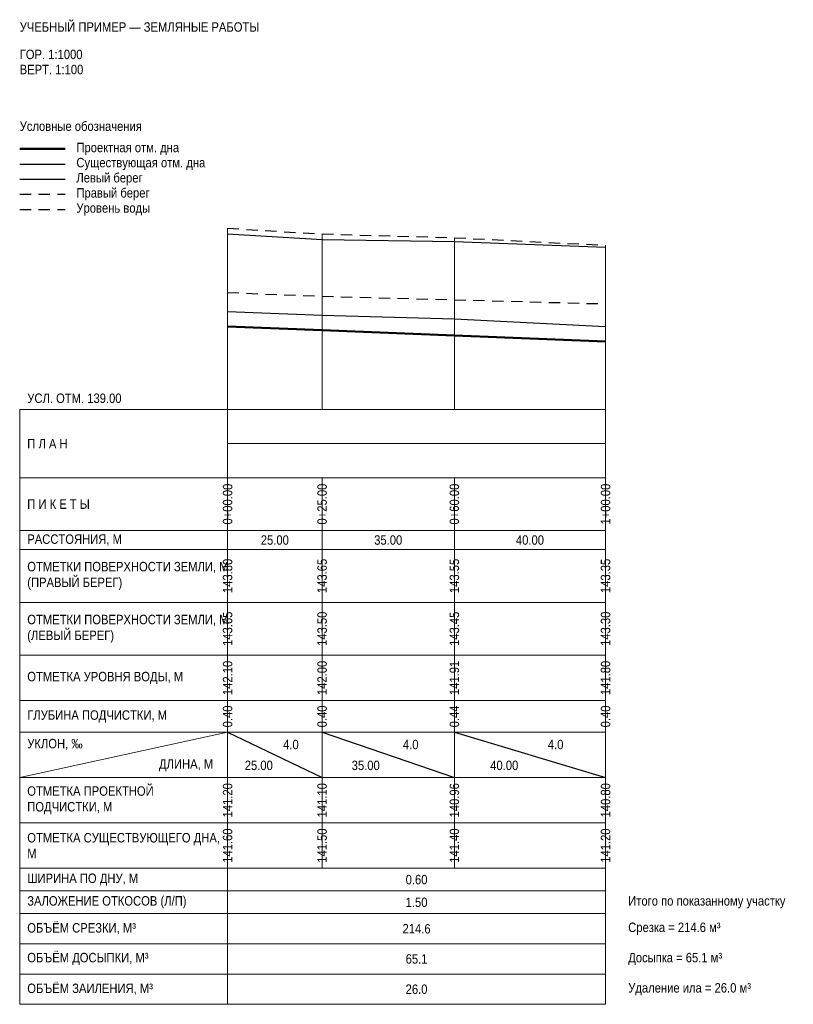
# Model space of a CAD drawing. Header units: metres. Extents: x -55 to 150, y -157 to 103.
import ezdxf
from ezdxf.enums import TextEntityAlignment as Align

# ---------------------------------------------------------------- set-up
doc = ezdxf.new("R2010")
doc.units = ezdxf.units.M
doc.linetypes.add('PROF_DASH', pattern=[2, 1.2, -0.8])
for name, color, linetype in [('PROF_EXISTING', 7, 'Continuous'), ('PROF_GRID', 7, 'Continuous'), ('PROF_LEFT_BANK', 7, 'Continuous'), ('PROF_LEGEND', 7, 'Continuous'), ('PROF_ORD', 7, 'Continuous'), ('PROF_PROJECT', 7, 'Continuous'), ('PROF_RIGHT_BANK', 7, 'Continuous'), ('PROF_SLOPE', 7, 'Continuous'), ('PROF_TEXT', 7, 'Continuous'), ('PROF_WATER', 7, 'Continuous')]:
    doc.layers.add(name, color=color, linetype=linetype)
doc.styles.get("Standard").update_dxf_attribs({"font": 'Arial.ttf'})

msp = doc.modelspace()

# ---------------------------------------------------------------- linework, layer by layer
at = {"layer": 'PROF_EXISTING', "color": 7, "lineweight": 30}
msp.add_lwpolyline([(0, 26), (25, 25), (60, 24), (100, 22)], dxfattribs=at)
at = {"layer": 'PROF_GRID', "color": 8, "lineweight": 18}
for points in [[(-55, 0), (100, 0)], [(-55, 0), (-55, -157.375)], [(0, 0), (0, -157.375)], [(100, 0), (100, -157.375)], [(0, -9), (100, -9)], [(-55, -18), (100, -18)], [(0, -18), (0, -32)], [(25, -18), (25, -32)], [(60, -18), (60, -32)], [(100, -18), (100, -32)], [(-55, -32), (100, -32)], [(0, -32), (0, -37)], [(25, -32), (25, -37)], [(60, -32), (60, -37)], [(100, -32), (100, -37)], [(-55, -37), (100, -37)], [(0, -37), (0, -51)], [(25, -37), (25, -51)], [(60, -37), (60, -51)], [(100, -37), (100, -51)], [(-55, -51), (100, -51)], [(0, -51), (0, -65)], [(25, -51), (25, -65)], [(60, -51), (60, -65)], [(100, -51), (100, -65)], [(-55, -65), (100, -65)], [(0, -65), (0, -77)], [(25, -65), (25, -77)], [(60, -65), (60, -77)], [(100, -65), (100, -77)], [(-55, -77), (100, -77)], [(0, -77), (0, -85.375)], [(25, -77), (25, -85.375)], [(60, -77), (60, -85.375)], [(100, -77), (100, -85.375)], [(-55, -85.375), (100, -85.375)], [(-55, -97.375), (0, -85.375)], [(0, -85.375), (0, -97.375)], [(25, -85.375), (25, -97.375)], [(60, -85.375), (60, -97.375)], [(100, -85.375), (100, -97.375)], [(-55, -97.375), (100, -97.375)], [(0, -97.375), (0, -109.375)], [(25, -97.375), (25, -109.375)], [(60, -97.375), (60, -109.375)], [(100, -97.375), (100, -109.375)], [(-55, -109.375), (100, -109.375)], [(0, -109.375), (0, -121.375)], [(25, -109.375), (25, -121.375)], [(60, -109.375), (60, -121.375)], [(100, -109.375), (100, -121.375)], [(-55, -121.375), (100, -121.375)], [(-55, -127.375), (100, -127.375)], [(-55, -133.375), (100, -133.375)], [(0, -133.375), (0, -141.375)], [(100, -133.375), (100, -141.375)], [(-55, -141.375), (100, -141.375)], [(0, -141.375), (0, -149.375)], [(100, -141.375), (100, -149.375)], [(-55, -149.375), (100, -149.375)], [(0, -149.375), (0, -157.375)], [(100, -149.375), (100, -157.375)], [(-55, -157.375), (100, -157.375)]]:
    msp.add_lwpolyline(points, dxfattribs=at)
at = {"layer": 'PROF_LEFT_BANK', "color": 7, "lineweight": 30}
msp.add_lwpolyline([(0, 46.5), (25, 45), (60, 44.5), (100, 43)], dxfattribs=at)
at = {"layer": 'PROF_LEGEND', "color": 1, "lineweight": 50}
msp.add_lwpolyline([(-55, 69), (-43, 69)], dxfattribs=at)
at = {"layer": 'PROF_LEGEND', "color": 7, "lineweight": 30}
for points in [[(-55, 65), (-43, 65)], [(-55, 61), (-43, 61)]]:
    msp.add_lwpolyline(points, dxfattribs=at)
at = {"layer": 'PROF_LEGEND', "color": 6, "linetype": 'PROF_DASH', "lineweight": 30, "ltscale": 2.5}
msp.add_lwpolyline([(-55, 57), (-43, 57)], dxfattribs=at)
at = {"layer": 'PROF_LEGEND', "color": 5, "linetype": 'PROF_DASH', "lineweight": 30, "ltscale": 2.5}
msp.add_lwpolyline([(-55, 53), (-43, 53)], dxfattribs=at)
at = {"layer": 'PROF_ORD', "color": 8, "lineweight": 18}
for points in [[(0, 0), (0, 48)], [(25, 0), (25, 46.5)], [(60, 0), (60, 45.5)], [(100, 0), (100, 43.5)]]:
    msp.add_lwpolyline(points, dxfattribs=at)
at = {"layer": 'PROF_PROJECT', "color": 1, "lineweight": 50}
msp.add_lwpolyline([(0, 22), (25, 21), (60, 19.6), (100, 18)], dxfattribs=at)
at = {"layer": 'PROF_RIGHT_BANK', "color": 6, "linetype": 'PROF_DASH', "lineweight": 30, "ltscale": 2.5}
msp.add_lwpolyline([(0, 48), (25, 46.5), (60, 45.5), (100, 43.5)], dxfattribs=at)
at = {"layer": 'PROF_SLOPE', "color": 7, "lineweight": 30}
for points in [[(0, -85.375), (25, -97.375)], [(25, -85.375), (60, -97.375)], [(60, -85.375), (100, -97.375)]]:
    msp.add_lwpolyline(points, dxfattribs=at)
at = {"layer": 'PROF_WATER', "color": 5, "linetype": 'PROF_DASH', "lineweight": 30, "ltscale": 2.5}
msp.add_lwpolyline([(0, 31), (25, 30), (60, 29.067), (100, 28)], dxfattribs=at)

# ---------------------------------------------------------------- texts
at = {"layer": 'PROF_TEXT', "color": 7, "lineweight": 18, "width": 0.85}
for s, p in [('0+00.00', (0, -25)), ('0+25.00', (25, -25)), ('0+60.00', (60, -25)), ('1+00.00', (100, -25)), ('143.80', (0, -44)), ('143.65', (25, -44)), ('143.55', (60, -44)), ('143.35', (100, -44)), ('143.65', (0, -58)), ('143.50', (25, -58)), ('143.45', (60, -58)), ('143.30', (100, -58)), ('0.40', (0, -81.188)), ('0.40', (25, -81.188)), ('0.44', (60, -81.188)), ('0.40', (100, -81.188)), ('141.60', (0, -115.375)), ('141.50', (25, -115.375)), ('141.40', (60, -115.375)), ('141.20', (100, -115.375))]:
    msp.add_text(s, height=2.5, rotation=90, dxfattribs=at).set_placement(p, align=Align.MIDDLE_CENTER)
for s, p in [('25.00', (12.5, -34.5)), ('35.00', (42.5, -34.5)), ('40.00', (80, -34.5)), ('4.0', (16.75, -88.615)), ('4.0', (48.45, -88.615)), ('4.0', (86.8, -88.615)), ('25.00', (8.25, -94.135)), ('35.00', (36.55, -94.135)), ('40.00', (73.2, -94.135)), ('0.60', (50, -124.375)), ('1.50', (50, -130.375)), ('214.6', (50, -137.375)), ('65.1', (50, -145.375)), ('26.0', (50, -153.375))]:
    msp.add_text(s, height=2.5, dxfattribs=at).set_placement(p, align=Align.MIDDLE_CENTER)
at = {"layer": 'PROF_TEXT', "color": 5, "lineweight": 18, "width": 0.85}
for s, p in [('142.10', (0, -71)), ('142.00', (25, -71)), ('141.91', (60, -71)), ('141.80', (100, -71))]:
    msp.add_text(s, height=2.5, rotation=90, dxfattribs=at).set_placement(p, align=Align.MIDDLE_CENTER)
at = {"layer": 'PROF_TEXT', "color": 1, "lineweight": 18, "width": 0.85}
for s, p in [('141.20', (0, -103.375)), ('141.10', (25, -103.375)), ('140.96', (60, -103.375)), ('140.80', (100, -103.375))]:
    msp.add_text(s, height=2.5, rotation=90, dxfattribs=at).set_placement(p, align=Align.MIDDLE_CENTER)
at = {"layer": 'PROF_TEXT', "color": 7, "lineweight": 18, "char_height": 2.5, "attachment_point": 4}
for s, insert, width in [('{\\W0.85;\\pxql;УЧЕБНЫЙ ПРИМЕР — ЗЕМЛЯНЫЕ РАБОТЫ}', (-55, 101.25), 155), ('{\\W0.85;\\pxql;ГОР. 1:1000}', (-55, 94), 55), ('{\\W0.85;\\pxql;ВЕРТ. 1:100}', (-55, 90), 55), ('{\\W0.85;\\pxql;Условные обозначения}', (-55, 75), 70), ('{\\W0.85;\\pxql;Проектная отм. дна}', (-40, 69), 65), ('{\\W0.85;\\pxql;Существующая отм. дна}', (-40, 65), 65), ('{\\W0.85;\\pxql;Левый берег}', (-40, 61), 65), ('{\\W0.85;\\pxql;Правый берег}', (-40, 57), 65), ('{\\W0.85;\\pxql;Уровень воды}', (-40, 53), 65), ('{\\W0.85;\\pxql;УСЛ. ОТМ. 139.00}', (-53, 3), 53), ('{\\W0.85;\\pxql;П Л А Н}', (-53, -9), 51), ('{\\W0.85;\\pxql;П И К Е Т Ы}', (-53, -25), 51), ('{\\W0.85;\\pxql;РАССТОЯНИЯ, М}', (-53, -34.5), 51), ('{\\W0.85;\\pxql;ОТМЕТКИ ПОВЕРХНОСТИ ЗЕМЛИ, М\\P(ПРАВЫЙ БЕРЕГ)}', (-53, -44), 51), ('{\\W0.85;\\pxql;ОТМЕТКИ ПОВЕРХНОСТИ ЗЕМЛИ, М\\P(ЛЕВЫЙ БЕРЕГ)}', (-53, -58), 51), ('{\\W0.85;\\pxql;ОТМЕТКА УРОВНЯ ВОДЫ, М}', (-53, -71), 51), ('{\\W0.85;\\pxql;ГЛУБИНА ПОДЧИСТКИ, М}', (-53, -81.188), 51), ('{\\W0.85;\\pxql;УКЛОН, ‰}', (-53, -88.615), 22), ('{\\W0.85;\\pxql;ДЛИНА, М}', (-18.15, -94.135), 16.5), ('{\\W0.85;\\pxql;ОТМЕТКА ПРОЕКТНОЙ ПОДЧИСТКИ, М}', (-53, -103.375), 51), ('{\\W0.85;\\pxql;ОТМЕТКА СУЩЕСТВУЮЩЕГО ДНА, М}', (-53, -115.375), 51), ('{\\W0.85;\\pxql;ШИРИНА ПО ДНУ, М}', (-53, -124.375), 51), ('{\\W0.85;\\pxql;ЗАЛОЖЕНИЕ ОТКОСОВ (Л/П)}', (-53, -130.375), 51), ('{\\W0.85;\\pxql;Итого по показанному участку}', (106, -130.375), 80), ('{\\W0.85;\\pxql;ОБЪЁМ СРЕЗКИ, М³}', (-53, -137.375), 51), ('{\\W0.85;\\pxql;Срезка = 214.6 м³}', (106, -137.375), 80), ('{\\W0.85;\\pxql;ОБЪЁМ ДОСЫПКИ, М³}', (-53, -145.375), 51), ('{\\W0.85;\\pxql;Досыпка = 65.1 м³}', (106, -145.375), 80), ('{\\W0.85;\\pxql;ОБЪЁМ ЗАИЛЕНИЯ, М³}', (-53, -153.375), 51), ('{\\W0.85;\\pxql;Удаление ила = 26.0 м³}', (106, -153.375), 80)]:
    msp.add_mtext(s, dxfattribs=dict(at, insert=insert, width=width))

doc.saveas('drawing.dxf')
